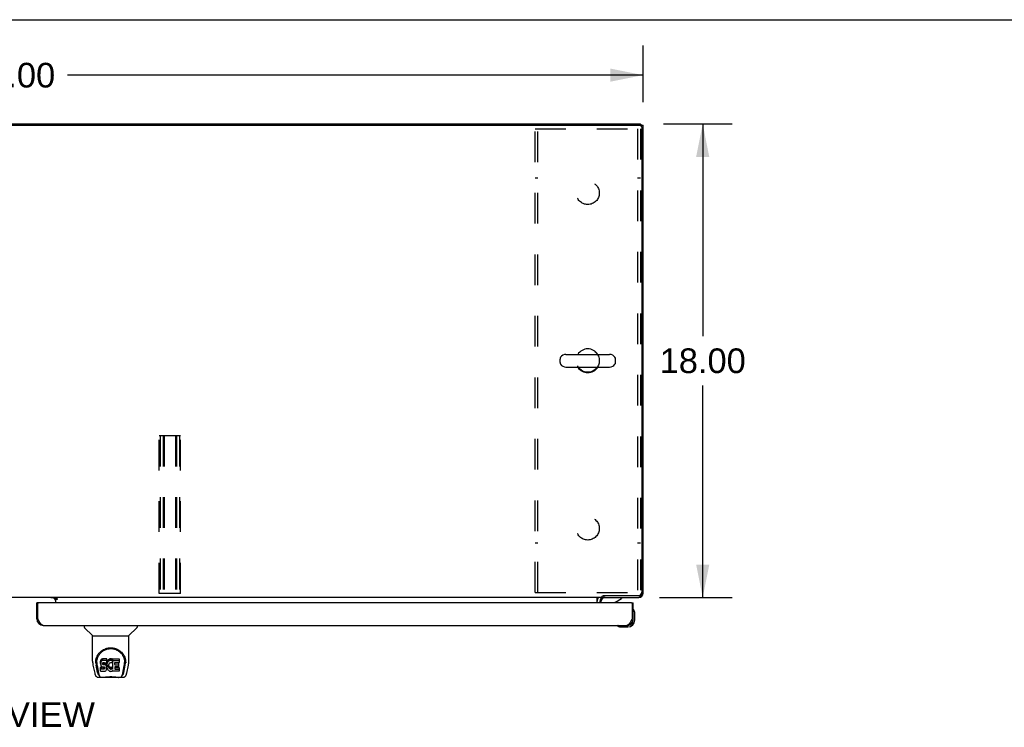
# Model space of a CAD drawing. Header units: inches. Extents: x 0 to 212, y 0 to 138.
# Tile 14 of 20: x 68 to 106, y 111 to 138. Entities that reach past the tile are written whole.
import ezdxf

# ---------------------------------------------------------------- set-up
doc = ezdxf.new("R2010")
doc.units = ezdxf.units.IN
doc.header["$LTSCALE"] = 11.6875
doc.header["$MEASUREMENT"] = 0
doc.linetypes.add('HIDDEN', pattern=[0.2, 0.1, -0.1])
doc.layers.get('0').update_dxf_attribs({"linetype": 'CONTINUOUS'})
for name, color, linetype in [('02___PRT_ALL_AXES', 7, 'CONTINUOUS'), ('DEFAULT_2', 8, 'HIDDEN'), ('DIMENSIONS', 7, 'CONTINUOUS')]:
    doc.layers.add(name, color=color, linetype=linetype)
doc.styles.get("Standard").update_dxf_attribs({"font": 'arial.ttf'})
doc.dimstyles.new('DIMSTYLE_1', dxfattribs={"dimtxt": 0.9375, "dimasz": 1.25, "dimexe": 0.09, "dimexo": 0.07, "dimgap": 0.0375, "dimtad": 0, "dimtih": 1, "dimtoh": 1, "dimzin": 4, "dimdsep": 46, "dimtxsty": 'Standard', "dimblk": '_FILLED', "dimblk1": '_FILLED', "dimblk2": '_FILLED', "dimcen": 0.09, "dimazin": 1, "dimtfac": 1, "dimtdec": 3, "dimtofl": 0, "dimtmove": 0, "dimatfit": 3, "dimldrblk": '_FILLED', "dimfxl": 0, "dimtolj": 1, "dimtzin": 4, "dimarcsym": 0})

# ---------------------------------------------------------------- blocks, each defined once
blk = doc.blocks.new('_FILLED')
at = {"color": 0, "linetype": 'ByBlock'}
blk.add_solid([(0, 0), (-1, 0.2), (-1, -0.2)], dxfattribs=at)
blk = doc.blocks.new('*D14')
at = {"layer": 'DIMENSIONS', "color": 2, "linetype": 'Continuous'}
for p, q in [((43.798, 134.361), (43.798, 136.518)), ((91.798, 134.361), (91.798, 136.518)), ((43.798, 135.393), (65.691, 135.393)), ((91.798, 135.393), (69.904, 135.393))]:
    blk.add_line(p, q, dxfattribs=at)
at = {"layer": 'DIMENSIONS', "color": 2, "linetype": 'Continuous', "xscale": 1.25, "yscale": 1.25, "zscale": 1.25, "rotation": 180}
blk.add_blockref('_FILLED', (43.798, 135.393), dxfattribs=at)
at = {"layer": 'DIMENSIONS', "color": 2, "linetype": 'Continuous', "xscale": 1.25, "yscale": 1.25, "zscale": 1.25}
blk.add_blockref('_FILLED', (91.798, 135.393), dxfattribs=at)
at = {"layer": 'DIMENSIONS', "color": 2, "linetype": 'Continuous', "insert": (67.798, 135.861), "char_height": 0.9375, "width": 3.27602, "attachment_point": 2, "line_spacing_factor": 0.9}
blk.add_mtext('48.00', dxfattribs=at)
blk = doc.blocks.new('*D15')
at = {"layer": 'DIMENSIONS', "color": 2, "linetype": 'Continuous'}
for p, q in [((92.569, 133.538), (95.19, 133.538)), ((94.065, 133.538), (94.065, 125.475)), ((94.065, 115.538), (94.065, 123.6)), ((92.426, 115.538), (95.19, 115.538))]:
    blk.add_line(p, q, dxfattribs=at)
at = {"layer": 'DIMENSIONS', "color": 2, "linetype": 'Continuous', "xscale": 1.25, "yscale": 1.25, "zscale": 1.25}
for p, rotation in [((94.065, 133.538), 90), ((94.065, 115.538), 270)]:
    blk.add_blockref('_FILLED', p, dxfattribs=dict(at, rotation=rotation))
at = {"layer": 'DIMENSIONS', "color": 2, "linetype": 'Continuous', "insert": (94.065, 125.007), "char_height": 0.9375, "width": 3.27602, "attachment_point": 2, "line_spacing_factor": 0.9}
blk.add_mtext('18.00', dxfattribs=at)

msp = doc.modelspace()

# ---------------------------------------------------------------- linework, layer by layer
at = {"color": 7, "linetype": 'Continuous'}
for p, q in [((0, 137.5), (212.5, 137.5)), ((43.912, 133.486), (91.683, 133.486)), ((91.694, 133.485), (91.694, 133.538)), ((91.694, 133.486), (91.798, 133.486)), ((91.749, 133.489), (91.745, 133.486)), ((91.746, 133.423), (91.746, 115.74)), ((88.862, 124.779), (90.525, 124.779)), ((88.64, 124.474), (88.64, 124.602)), ((90.748, 124.474), (90.748, 124.602)), ((88.862, 124.296), (90.525, 124.296)), ((90.245, 115.538), (45.35, 115.538)), ((69.372, 115.527), (69.436, 115.463)), ((69.444, 115.538), (69.444, 115.508)), ((69.444, 115.508), (69.512, 115.508)), ((69.444, 115.503), (69.444, 115.334)), ((69.512, 115.458), (69.444, 115.458)), ((69.512, 115.508), (69.512, 115.458)), ((90.048, 115.334), (90.048, 115.509)), ((90.194, 115.334), (90.194, 115.381)), ((90.245, 115.538), (90.245, 115.589)), ((90.291, 115.615), (91.621, 115.615)), ((90.298, 115.615), (90.298, 115.538)), ((90.742, 115.361), (90.981, 115.499)), ((90.981, 115.538), (90.981, 115.499)), ((91.631, 115.538), (91.631, 115.551)), ((91.749, 115.587), (91.725, 115.61)), ((91.784, 115.704), (91.798, 115.704)), ((68.797, 115.334), (68.735, 115.334)), ((91.361, 115.334), (91.423, 115.334)), ((91.437, 115.072), (91.436, 115.073)), ((91.438, 115.068), (91.437, 115.072)), ((91.483, 114.939), (91.48, 114.977)), ((68.735, 114.726), (68.777, 114.726)), ((91.423, 114.726), (91.381, 114.726)), ((91.423, 114.683), (91.423, 114.726)), ((91.483, 114.683), (91.483, 114.939)), ((70.544, 114.48), (70.544, 114.418)), ((70.853, 114.092), (70.555, 114.39)), ((72.242, 114.092), (72.54, 114.39)), ((72.551, 114.48), (72.551, 114.418)), ((90.828, 114.467), (90.828, 114.467)), ((90.925, 114.423), (90.963, 114.42)), ((90.963, 114.42), (91.22, 114.42)), ((91.176, 114.48), (91.22, 114.48)), ((70.859, 114.086), (72.236, 114.086)), ((70.859, 113.114), (70.859, 114.086)), ((72.236, 113.115), (72.236, 114.086)), ((70.984, 113.145), (70.983, 113.082)), ((71.163, 113.118), (71.161, 113.094)), ((71.168, 113.141), (71.163, 113.118)), ((71.163, 113.051), (71.163, 113.118)), ((71.178, 113.164), (71.168, 113.141)), ((71.168, 113.074), (71.168, 113.141)), ((71.191, 113.183), (71.178, 113.164)), ((71.178, 113.097), (71.178, 113.164)), ((71.191, 113.117), (71.178, 113.097)), ((71.2, 113.191), (71.191, 113.183)), ((71.191, 113.117), (71.191, 113.183)), ((71.2, 113.125), (71.191, 113.117)), ((71.209, 113.198), (71.2, 113.191)), ((71.2, 113.125), (71.2, 113.191)), ((71.209, 113.131), (71.2, 113.125)), ((71.231, 113.208), (71.209, 113.198)), ((71.209, 113.131), (71.209, 113.198)), ((71.231, 113.141), (71.209, 113.131)), ((71.254, 113.215), (71.231, 113.208)), ((71.231, 113.141), (71.231, 113.208)), ((71.254, 113.148), (71.231, 113.141)), ((71.394, 113.215), (71.254, 113.215)), ((71.254, 113.148), (71.254, 113.215)), ((71.394, 113.148), (71.254, 113.148)), ((71.396, 113.172), (71.394, 113.215)), ((71.394, 113.148), (71.394, 113.215)), ((71.396, 113.105), (71.394, 113.148)), ((71.395, 113.082), (71.396, 113.105)), ((71.396, 113.105), (71.396, 113.172)), ((71.417, 113.115), (71.408, 113.094)), ((71.428, 113.134), (71.417, 113.115)), ((71.417, 113.048), (71.417, 113.115)), ((71.441, 113.153), (71.428, 113.134)), ((71.428, 113.068), (71.428, 113.134)), ((71.455, 113.169), (71.441, 113.153)), ((71.441, 113.086), (71.441, 113.153)), ((71.455, 113.103), (71.441, 113.086)), ((71.472, 113.185), (71.455, 113.169)), ((71.455, 113.103), (71.455, 113.169)), ((71.472, 113.118), (71.455, 113.103)), ((71.49, 113.198), (71.472, 113.185)), ((71.472, 113.118), (71.472, 113.185)), ((71.49, 113.131), (71.472, 113.118)), ((71.51, 113.206), (71.49, 113.198)), ((71.49, 113.131), (71.49, 113.198)), ((71.51, 113.14), (71.49, 113.131)), ((71.532, 113.211), (71.51, 113.206)), ((71.51, 113.14), (71.51, 113.206)), ((71.532, 113.145), (71.51, 113.14)), ((71.554, 113.214), (71.532, 113.211)), ((71.532, 113.145), (71.532, 113.211)), ((71.554, 113.147), (71.532, 113.145)), ((71.554, 113.214), (71.577, 113.213)), ((71.554, 113.147), (71.554, 113.214)), ((71.577, 113.146), (71.554, 113.147)), ((71.588, 113.211), (71.577, 113.213)), ((71.577, 113.146), (71.577, 113.213)), ((71.588, 113.145), (71.577, 113.146)), ((71.598, 113.208), (71.588, 113.211)), ((71.588, 113.145), (71.588, 113.211)), ((71.598, 113.141), (71.588, 113.145)), ((71.618, 113.124), (71.592, 113.056)), ((71.617, 113.196), (71.598, 113.208)), ((71.598, 113.141), (71.598, 113.208)), ((71.617, 113.129), (71.598, 113.141)), ((71.617, 113.196), (71.617, 113.129)), ((71.619, 113.192), (71.619, 113.126)), ((71.627, 113.213), (71.864, 113.213)), ((71.627, 112.821), (71.627, 113.213)), ((71.627, 113.146), (71.864, 113.146)), ((71.869, 113.208), (71.869, 113.067)), ((72.111, 113.145), (72.112, 113.082)), ((70.874, 112.971), (70.939, 112.666)), ((71.046, 112.694), (70.993, 112.964)), ((71.021, 113.073), (71.021, 113.049)), ((71.03, 112.951), (71.087, 112.659)), ((71.161, 113.027), (71.161, 113.094)), ((71.163, 113.051), (71.161, 113.027)), ((71.161, 113.027), (71.162, 113.003)), ((71.162, 113.003), (71.166, 112.98)), ((71.168, 113.074), (71.163, 113.051)), ((71.164, 112.742), (71.164, 112.883)), ((71.166, 112.98), (71.174, 112.958)), ((71.178, 113.097), (71.168, 113.074)), ((71.228, 112.888), (71.168, 112.888)), ((71.168, 112.821), (71.168, 112.888)), ((71.228, 112.821), (71.168, 112.821)), ((71.169, 112.737), (71.313, 112.737)), ((71.174, 112.958), (71.187, 112.938)), ((71.187, 112.938), (71.204, 112.92)), ((71.204, 112.92), (71.223, 112.907)), ((71.223, 112.907), (71.235, 112.903)), ((71.289, 112.889), (71.228, 112.888)), ((71.228, 112.821), (71.228, 112.888)), ((71.289, 112.822), (71.228, 112.821)), ((71.232, 113.016), (71.233, 113.031)), ((71.233, 113.008), (71.232, 113.016)), ((71.233, 113.031), (71.235, 113.046)), ((71.233, 113.008), (71.233, 113.031)), ((71.235, 113.001), (71.233, 113.008)), ((71.235, 113.046), (71.238, 113.052)), ((71.235, 113.001), (71.235, 113.046)), ((71.24, 112.995), (71.235, 113.001)), ((71.235, 112.903), (71.246, 112.901)), ((71.238, 113.052), (71.244, 113.057)), ((71.24, 112.995), (71.24, 113.054)), ((71.246, 112.991), (71.24, 112.995)), ((71.244, 113.057), (71.258, 113.062)), ((71.246, 113.057), (71.246, 113.058)), ((71.261, 113.053), (71.246, 113.057)), ((71.246, 112.991), (71.246, 113.057)), ((71.261, 112.987), (71.246, 112.991)), ((71.246, 112.901), (71.294, 112.9)), ((71.258, 113.062), (71.273, 113.063)), ((71.285, 113.054), (71.261, 113.053)), ((71.261, 112.987), (71.261, 113.053)), ((71.285, 112.987), (71.261, 112.987)), ((71.273, 113.063), (71.386, 113.063)), ((71.308, 113.053), (71.285, 113.054)), ((71.285, 112.987), (71.285, 113.054)), ((71.308, 112.986), (71.285, 112.987)), ((71.304, 112.89), (71.289, 112.889)), ((71.289, 112.822), (71.289, 112.889)), ((71.304, 112.823), (71.289, 112.822)), ((71.294, 112.9), (71.301, 112.9)), ((71.301, 112.9), (71.308, 112.897)), ((71.31, 112.893), (71.304, 112.89)), ((71.304, 112.823), (71.304, 112.89)), ((71.31, 112.826), (71.304, 112.823)), ((71.332, 113.048), (71.308, 113.053)), ((71.308, 112.986), (71.308, 113.053)), ((71.332, 112.981), (71.308, 112.986)), ((71.308, 112.897), (71.314, 112.893)), ((71.312, 112.895), (71.31, 112.893)), ((71.31, 112.826), (71.31, 112.893)), ((71.316, 112.832), (71.31, 112.826)), ((71.313, 112.737), (71.325, 112.738)), ((71.314, 112.893), (71.319, 112.887)), ((71.316, 112.832), (71.316, 112.891)), ((71.325, 112.844), (71.316, 112.832)), ((71.319, 112.887), (71.326, 112.873)), ((71.325, 112.844), (71.325, 112.875)), ((71.327, 112.851), (71.325, 112.844)), ((71.325, 112.738), (71.336, 112.742)), ((71.326, 112.873), (71.328, 112.858)), ((71.327, 112.851), (71.327, 112.863)), ((71.328, 112.858), (71.327, 112.851)), ((71.343, 113.043), (71.332, 113.048)), ((71.332, 112.981), (71.332, 113.048)), ((71.343, 112.976), (71.332, 112.981)), ((71.336, 112.742), (71.356, 112.756)), ((71.353, 113.036), (71.343, 113.043)), ((71.343, 112.976), (71.343, 113.043)), ((71.353, 112.969), (71.343, 112.976)), ((71.37, 113.019), (71.353, 113.036)), ((71.353, 112.969), (71.353, 113.036)), ((71.37, 112.952), (71.353, 112.969)), ((71.356, 112.756), (71.373, 112.773)), ((71.383, 112.999), (71.37, 113.019)), ((71.37, 112.952), (71.37, 113.019)), ((71.383, 112.932), (71.37, 112.952)), ((71.373, 112.773), (71.379, 112.783)), ((71.379, 112.783), (71.385, 112.794)), ((71.393, 112.977), (71.383, 112.999)), ((71.383, 112.932), (71.383, 112.999)), ((71.393, 112.91), (71.383, 112.932)), ((71.385, 112.794), (71.393, 112.816)), ((71.386, 113.063), (71.392, 113.063)), ((71.392, 113.063), (71.394, 113.069)), ((71.394, 112.973), (71.393, 112.977)), ((71.393, 112.91), (71.393, 112.977)), ((71.399, 112.887), (71.393, 112.91)), ((71.393, 112.816), (71.4, 112.839)), ((71.394, 113.069), (71.395, 113.082)), ((71.398, 113.051), (71.394, 113.007)), ((71.394, 112.94), (71.394, 113.007)), ((71.398, 112.984), (71.394, 112.94)), ((71.394, 112.94), (71.394, 112.918)), ((71.394, 112.918), (71.398, 112.895)), ((71.402, 113.073), (71.398, 113.051)), ((71.398, 112.984), (71.398, 113.051)), ((71.402, 113.006), (71.398, 112.984)), ((71.398, 112.895), (71.402, 112.874)), ((71.401, 112.863), (71.399, 112.887)), ((71.4, 112.839), (71.401, 112.863)), ((71.401, 112.863), (71.401, 112.878)), ((71.408, 113.094), (71.402, 113.073)), ((71.402, 113.006), (71.402, 113.073)), ((71.408, 113.028), (71.402, 113.006)), ((71.402, 112.874), (71.409, 112.853)), ((71.408, 113.028), (71.408, 113.094)), ((71.417, 113.048), (71.408, 113.028)), ((71.409, 112.853), (71.431, 112.813)), ((71.428, 113.068), (71.417, 113.048)), ((71.441, 113.086), (71.428, 113.068)), ((71.431, 112.813), (71.443, 112.795)), ((71.443, 112.795), (71.458, 112.778)), ((71.458, 112.778), (71.474, 112.763)), ((71.464, 112.955), (71.463, 112.929)), ((71.463, 112.929), (71.464, 112.915)), ((71.467, 112.982), (71.464, 112.955)), ((71.464, 112.915), (71.464, 112.955)), ((71.464, 112.915), (71.467, 112.903)), ((71.466, 112.975), (71.467, 112.969)), ((71.471, 112.995), (71.467, 112.982)), ((71.467, 112.969), (71.478, 112.944)), ((71.467, 112.903), (71.467, 112.969)), ((71.467, 112.903), (71.478, 112.878)), ((71.477, 113.007), (71.471, 112.995)), ((71.474, 112.763), (71.492, 112.749)), ((71.491, 113.03), (71.477, 113.007)), ((71.478, 112.944), (71.491, 112.921)), ((71.478, 112.878), (71.478, 112.944)), ((71.478, 112.878), (71.491, 112.855)), ((71.499, 113.04), (71.491, 113.03)), ((71.491, 112.921), (71.5, 112.911)), ((71.491, 112.855), (71.491, 112.921)), ((71.491, 112.855), (71.5, 112.845)), ((71.492, 112.749), (71.502, 112.744)), ((71.51, 113.048), (71.499, 113.04)), ((71.5, 112.911), (71.51, 112.902)), ((71.5, 112.845), (71.5, 112.911)), ((71.5, 112.845), (71.51, 112.836)), ((71.502, 112.744), (71.512, 112.741)), ((71.535, 113.058), (71.51, 113.048)), ((71.51, 112.902), (71.521, 112.895)), ((71.51, 112.836), (71.51, 112.902)), ((71.51, 112.836), (71.521, 112.828)), ((71.512, 112.741), (71.534, 112.735)), ((71.521, 112.895), (71.533, 112.89)), ((71.521, 112.828), (71.521, 112.895)), ((71.521, 112.828), (71.533, 112.823)), ((71.533, 112.89), (71.546, 112.888)), ((71.533, 112.823), (71.533, 112.89)), ((71.533, 112.823), (71.546, 112.821)), ((71.534, 112.735), (71.556, 112.733)), ((71.547, 113.062), (71.535, 113.058)), ((71.546, 112.888), (71.56, 112.887)), ((71.546, 112.821), (71.546, 112.888)), ((71.546, 112.821), (71.56, 112.821)), ((71.561, 113.061), (71.547, 113.062)), ((71.556, 112.733), (71.578, 112.736)), ((71.56, 112.887), (71.573, 112.889)), ((71.56, 112.821), (71.56, 112.887)), ((71.56, 112.821), (71.573, 112.823)), ((71.574, 113.058), (71.561, 113.061)), ((71.573, 112.889), (71.586, 112.893)), ((71.573, 112.823), (71.573, 112.889)), ((71.573, 112.823), (71.586, 112.827)), ((71.586, 113.053), (71.574, 113.058)), ((71.578, 112.736), (71.599, 112.742)), ((71.586, 112.893), (71.598, 112.899)), ((71.586, 112.827), (71.586, 112.893)), ((71.586, 112.827), (71.598, 112.832)), ((71.598, 112.899), (71.609, 112.906)), ((71.598, 112.832), (71.598, 112.899)), ((71.598, 112.832), (71.609, 112.84)), ((71.599, 112.742), (71.618, 112.754)), ((71.609, 112.906), (71.609, 112.84)), ((71.615, 112.905), (71.627, 112.888)), ((71.615, 112.838), (71.627, 112.821)), ((71.618, 112.754), (71.619, 112.754)), ((71.629, 112.754), (71.619, 112.754)), ((71.629, 112.741), (71.629, 112.754)), ((71.865, 112.737), (71.634, 112.737)), ((71.697, 113.058), (71.697, 112.991)), ((71.699, 112.9), (71.699, 112.822)), ((71.864, 113.063), (71.702, 113.063)), ((71.702, 113.053), (71.833, 113.053)), ((71.702, 112.986), (71.833, 112.986)), ((71.833, 112.904), (71.703, 112.904)), ((71.703, 112.885), (71.865, 112.885)), ((71.703, 112.818), (71.865, 112.818)), ((71.838, 113.049), (71.838, 112.909)), ((71.869, 112.88), (71.869, 112.741)), ((72.008, 112.659), (72.065, 112.948)), ((72.049, 112.694), (72.102, 112.964)), ((72.065, 112.948), (72.065, 112.952)), ((72.118, 113.072), (72.118, 113.072)), ((72.118, 113.059), (72.118, 113.06)), ((72.156, 112.666), (72.221, 112.971)), ((71.063, 112.511), (71.264, 112.511)), ((71.105, 112.59), (71.097, 112.59)), ((71.103, 112.594), (71.107, 112.585)), ((71.107, 112.584), (71.107, 112.585)), ((71.149, 112.511), (71.143, 112.511)), ((71.149, 112.511), (71.148, 112.511)), ((71.841, 112.5), (71.254, 112.5)), ((71.831, 112.511), (72.032, 112.511)), ((71.947, 112.511), (71.946, 112.511)), ((71.988, 112.585), (71.992, 112.594)), ((71.988, 112.584), (71.988, 112.585)), ((71.998, 112.59), (71.99, 112.59))]:
    msp.add_line(p, q, dxfattribs=at)
at = {"color": 3, "linetype": 'Continuous'}
for p, q in [((43.902, 133.538), (91.694, 133.538)), ((91.798, 115.704), (91.798, 133.486)), ((69.444, 115.527), (69.272, 115.527)), ((69.512, 115.503), (69.444, 115.503)), ((90.152, 115.395), (90.152, 115.334)), ((90.294, 115.538), (91.631, 115.538)), ((68.735, 114.726), (68.735, 115.334)), ((68.777, 114.726), (68.777, 115.314)), ((91.361, 115.334), (68.797, 115.334)), ((91.381, 115.314), (91.381, 114.726)), ((91.423, 114.726), (91.423, 115.334)), ((68.783, 114.714), (68.777, 114.726)), ((68.793, 114.696), (68.783, 114.714)), ((68.799, 114.684), (68.793, 114.696)), ((68.806, 114.672), (68.799, 114.684)), ((68.812, 114.661), (68.806, 114.672)), ((68.819, 114.649), (68.812, 114.661)), ((91.355, 114.678), (91.349, 114.667)), ((91.361, 114.69), (91.355, 114.678)), ((91.368, 114.702), (91.361, 114.69)), ((91.381, 114.726), (91.368, 114.702)), ((68.982, 114.48), (91.176, 114.48))]:
    msp.add_line(p, q, dxfattribs=at)
at = {"color": 7, "linetype": 'Continuous'}
for points in [[(90.048, 115.509), (90.049, 115.509), (90.05, 115.509), (90.052, 115.509), (90.054, 115.509), (90.055, 115.51), (90.057, 115.511), (90.059, 115.512), (90.06, 115.513), (90.062, 115.515), (90.063, 115.516), (90.065, 115.518), (90.066, 115.52), (90.067, 115.522), (90.07, 115.526)], [(90.07, 115.526), (90.071, 115.528), (90.072, 115.53), (90.074, 115.531), (90.075, 115.533), (90.076, 115.534), (90.078, 115.536), (90.079, 115.536), (90.081, 115.537), (90.082, 115.538), (90.083, 115.538), (90.084, 115.538)], [(90.245, 115.589), (90.246, 115.59), (90.248, 115.592), (90.249, 115.593), (90.25, 115.595), (90.252, 115.596), (90.253, 115.597), (90.254, 115.598), (90.256, 115.599), (90.257, 115.6), (90.258, 115.601), (90.259, 115.601), (90.26, 115.602), (90.261, 115.602), (90.263, 115.603)], [(90.263, 115.603), (90.266, 115.604), (90.267, 115.604), (90.269, 115.605), (90.271, 115.605), (90.272, 115.606), (90.274, 115.607), (90.277, 115.608), (90.279, 115.609), (90.281, 115.61), (90.284, 115.611), (90.286, 115.612), (90.288, 115.614), (90.291, 115.615)], [(91.436, 115.073), (91.436, 115.075), (91.436, 115.075)], [(90.828, 114.467), (90.829, 114.466), (90.831, 114.466), (90.834, 114.465)], [(70.977, 113.072), (70.979, 113.115), (70.987, 113.167), (70.999, 113.216), (71.014, 113.262), (71.032, 113.305), (71.054, 113.346), (71.078, 113.384), (71.105, 113.42), (71.135, 113.454), (71.167, 113.485), (71.201, 113.513), (71.238, 113.539), (71.277, 113.562), (71.318, 113.582), (71.361, 113.599), (71.405, 113.612), (71.451, 113.622), (71.498, 113.628), (71.546, 113.63), (71.593, 113.628), (71.64, 113.623), (71.686, 113.613), (71.73, 113.6), (71.774, 113.583), (71.815, 113.564), (71.854, 113.541), (71.891, 113.516), (71.925, 113.487), (71.957, 113.457), (71.987, 113.423), (72.014, 113.388), (72.039, 113.35), (72.061, 113.309), (72.08, 113.266), (72.095, 113.22), (72.107, 113.172), (72.115, 113.12), (72.118, 113.072)], [(71.021, 113.073), (71.021, 113.093), (71.022, 113.117), (71.025, 113.141), (71.029, 113.165), (71.033, 113.188), (71.039, 113.211), (71.046, 113.234), (71.054, 113.256), (71.062, 113.278), (71.072, 113.299), (71.082, 113.319), (71.093, 113.339), (71.104, 113.358), (71.117, 113.376), (71.129, 113.393), (71.142, 113.41), (71.156, 113.425), (71.17, 113.44), (71.184, 113.454), (71.199, 113.468), (71.214, 113.481), (71.229, 113.493), (71.245, 113.504), (71.26, 113.514), (71.276, 113.524), (71.292, 113.533), (71.308, 113.542)], [(71.308, 113.542), (71.324, 113.55), (71.34, 113.557), (71.356, 113.563), (71.371, 113.569), (71.387, 113.575), (71.403, 113.579), (71.419, 113.584), (71.435, 113.587), (71.451, 113.591), (71.467, 113.593), (71.483, 113.595), (71.499, 113.597), (71.515, 113.598), (71.531, 113.599), (71.547, 113.599), (71.563, 113.599), (71.579, 113.599), (71.595, 113.597), (71.611, 113.596), (71.627, 113.593), (71.642, 113.591), (71.658, 113.588), (71.674, 113.584), (71.69, 113.58), (71.706, 113.575), (71.722, 113.57), (71.738, 113.564), (71.754, 113.557), (71.77, 113.55)], [(71.77, 113.55), (71.786, 113.542), (71.802, 113.534), (71.818, 113.525), (71.834, 113.515), (71.849, 113.504), (71.865, 113.493), (71.88, 113.481), (71.895, 113.469), (71.91, 113.455), (71.924, 113.441), (71.938, 113.426), (71.952, 113.41), (71.965, 113.393), (71.978, 113.376), (71.99, 113.358), (72.002, 113.339), (72.013, 113.319), (72.023, 113.299), (72.033, 113.278), (72.041, 113.257), (72.049, 113.234), (72.056, 113.212), (72.061, 113.189), (72.066, 113.165), (72.07, 113.141), (72.073, 113.117), (72.074, 113.093), (72.074, 113.073)], [(70.859, 113.114), (70.859, 113.088), (70.862, 113.045), (70.868, 113.003), (70.874, 112.971)], [(72.221, 112.971), (72.227, 113.002), (72.233, 113.045), (72.236, 113.087), (72.236, 113.115)], [(70.977, 113.059), (70.977, 113.064), (70.977, 113.072)], [(71.021, 113.049), (71.021, 113.033), (71.022, 113.005), (71.026, 112.977), (71.03, 112.951)], [(71.168, 112.888), (71.168, 112.888), (71.168, 112.888), (71.167, 112.888), (71.167, 112.887), (71.166, 112.887), (71.166, 112.887), (71.165, 112.887), (71.165, 112.886), (71.165, 112.886), (71.164, 112.885), (71.164, 112.885), (71.164, 112.884), (71.164, 112.884), (71.164, 112.883)], [(71.168, 112.821), (71.168, 112.821), (71.168, 112.821), (71.167, 112.821), (71.167, 112.821), (71.166, 112.82), (71.166, 112.82), (71.165, 112.82), (71.165, 112.819), (71.165, 112.819), (71.164, 112.819), (71.164, 112.818), (71.164, 112.818), (71.164, 112.817), (71.164, 112.816)], [(72.065, 112.952), (72.066, 112.955), (72.067, 112.958), (72.067, 112.961), (72.068, 112.964), (72.068, 112.968), (72.069, 112.971), (72.069, 112.974), (72.07, 112.978), (72.07, 112.981), (72.07, 112.985), (72.071, 112.989), (72.071, 112.993), (72.072, 112.996), (72.072, 113.001), (72.073, 113.005), (72.073, 113.009), (72.073, 113.013), (72.074, 113.018), (72.074, 113.022), (72.074, 113.027), (72.074, 113.032), (72.074, 113.037), (72.074, 113.042), (72.074, 113.047), (72.074, 113.073)], [(72.118, 113.072), (72.118, 113.065), (72.118, 113.06)], [(70.939, 112.666), (70.942, 112.651), (70.948, 112.63), (70.953, 112.612), (70.96, 112.595), (70.966, 112.58), (70.974, 112.567), (70.982, 112.555), (70.991, 112.544), (71.002, 112.533), (71.015, 112.525), (71.029, 112.518), (71.043, 112.514), (71.059, 112.512), (71.063, 112.511)], [(71.087, 112.659), (71.089, 112.647), (71.092, 112.633), (71.096, 112.62), (71.099, 112.607), (71.103, 112.594)], [(71.107, 112.584), (71.112, 112.572), (71.118, 112.559), (71.125, 112.548), (71.131, 112.539), (71.139, 112.531), (71.147, 112.524), (71.156, 112.518), (71.165, 112.514), (71.176, 112.512), (71.183, 112.511)], [(71.264, 112.511), (71.285, 112.512), (71.307, 112.514), (71.33, 112.516), (71.355, 112.518), (71.38, 112.521), (71.407, 112.524), (71.435, 112.527), (71.463, 112.529), (71.492, 112.531), (71.521, 112.532), (71.55, 112.532), (71.579, 112.532), (71.608, 112.531), (71.637, 112.529), (71.665, 112.526), (71.692, 112.524), (71.718, 112.521), (71.743, 112.518), (71.767, 112.516), (71.79, 112.513), (71.811, 112.512), (71.831, 112.511)], [(71.264, 112.511), (71.286, 112.512), (71.313, 112.514), (71.34, 112.516), (71.368, 112.519), (71.397, 112.522), (71.426, 112.525), (71.456, 112.527), (71.486, 112.529), (71.517, 112.53), (71.547, 112.53), (71.577, 112.53), (71.608, 112.529), (71.638, 112.527), (71.668, 112.525), (71.697, 112.522), (71.726, 112.519), (71.754, 112.516), (71.782, 112.514), (71.809, 112.512), (71.831, 112.511)], [(71.912, 112.511), (71.919, 112.512), (71.93, 112.514), (71.939, 112.518), (71.948, 112.524), (71.956, 112.531), (71.964, 112.539), (71.97, 112.548), (71.977, 112.559), (71.983, 112.571), (71.988, 112.584)], [(71.992, 112.594), (71.996, 112.607), (71.999, 112.62), (72.003, 112.633), (72.006, 112.647), (72.008, 112.659)], [(72.032, 112.511), (72.047, 112.513), (72.06, 112.516), (72.073, 112.521), (72.084, 112.527), (72.095, 112.535), (72.104, 112.544), (72.113, 112.554), (72.12, 112.565), (72.127, 112.576), (72.133, 112.589), (72.138, 112.603), (72.144, 112.618), (72.149, 112.635), (72.154, 112.654), (72.156, 112.666)]]:
    msp.add_lwpolyline(points, dxfattribs=at)
at = {"color": 3, "linetype": 'Continuous'}
for points in [[(91.615, 115.547), (91.616, 115.546), (91.623, 115.54), (91.631, 115.538)], [(91.798, 115.704), (91.795, 115.712), (91.789, 115.72), (91.789, 115.72)], [(68.982, 114.48), (68.978, 114.48), (68.975, 114.48), (68.972, 114.481), (68.969, 114.481), (68.966, 114.482), (68.962, 114.483), (68.959, 114.484), (68.956, 114.485), (68.953, 114.486), (68.95, 114.487), (68.946, 114.489), (68.943, 114.491), (68.94, 114.492), (68.937, 114.494), (68.934, 114.496), (68.93, 114.499), (68.927, 114.501), (68.924, 114.504), (68.921, 114.506), (68.918, 114.509), (68.914, 114.512), (68.911, 114.515), (68.908, 114.518), (68.905, 114.521), (68.902, 114.525), (68.898, 114.528), (68.895, 114.532), (68.892, 114.536), (68.889, 114.54), (68.886, 114.544), (68.882, 114.548), (68.879, 114.552), (68.876, 114.556), (68.873, 114.561), (68.87, 114.565), (68.866, 114.57), (68.863, 114.575), (68.86, 114.58), (68.857, 114.585), (68.854, 114.59), (68.851, 114.595), (68.847, 114.6), (68.844, 114.605), (68.841, 114.61), (68.838, 114.616), (68.835, 114.621), (68.831, 114.627), (68.828, 114.632), (68.825, 114.638), (68.822, 114.643), (68.819, 114.649)], [(91.349, 114.667), (91.342, 114.655), (91.339, 114.649), (91.336, 114.643), (91.333, 114.638), (91.329, 114.632), (91.326, 114.627), (91.323, 114.621), (91.32, 114.616), (91.317, 114.61), (91.313, 114.605), (91.31, 114.6), (91.307, 114.595), (91.304, 114.59), (91.301, 114.585), (91.297, 114.58), (91.294, 114.575), (91.291, 114.57), (91.288, 114.565), (91.285, 114.561), (91.281, 114.556), (91.278, 114.552), (91.275, 114.548), (91.272, 114.544), (91.269, 114.54), (91.265, 114.536), (91.262, 114.532), (91.259, 114.528), (91.256, 114.525), (91.253, 114.521), (91.25, 114.518), (91.246, 114.515), (91.243, 114.512), (91.24, 114.509), (91.237, 114.506), (91.234, 114.504), (91.23, 114.501), (91.227, 114.499), (91.224, 114.496), (91.221, 114.494), (91.218, 114.492), (91.214, 114.491), (91.211, 114.489), (91.208, 114.487), (91.205, 114.486), (91.202, 114.485), (91.198, 114.484), (91.195, 114.483), (91.192, 114.482), (91.189, 114.481), (91.186, 114.481), (91.182, 114.48), (91.179, 114.48), (91.176, 114.48)]]:
    msp.add_lwpolyline(points, dxfattribs=at)
at = {"color": 7, "linetype": 'Continuous'}
for centre, radius, start, end in [((91.683, 133.423), 0.0625, 0, 90), ((88.862, 124.538), 0.241, 90, 146.8152), ((89.694, 124.538), 0.452, 32.2955, 147.7045), ((90.525, 124.538), 0.241, 33.1848, 90), ((88.765, 124.602), 0.125, 146.8152, 180), ((88.765, 124.474), 0.125, 180, 213.1848), ((88.862, 124.538), 0.241, 213.1848, 270), ((90.525, 124.538), 0.241, 270, 326.8152), ((90.623, 124.602), 0.125, 0, 33.1848), ((90.623, 124.474), 0.125, 326.8152, 360), ((89.694, 124.538), 0.452, 212.2979, 327.7021), ((91.621, 115.74), 0.125, 270, 360), ((90.294, 115.395), 0.246, 144.6728, 180), ((90.351, 115.381), 0.157, 90, 180), ((90.793, 115.274), 0.1, 120.092, 143.4532), ((91.438, 115.06), 0.015, 96.3796, 180), ((91.434, 115.06), 0.015, 30.8899, 83.6204), ((91.233, 114.939), 0.25, 0, 30.8899), ((91.22, 114.683), 0.263, 270, 360), ((91.22, 114.683), 0.203, 270, 360), ((70.583, 114.418), 0.0394, 180, 225), ((72.512, 114.418), 0.0394, 315, 360), ((90.843, 114.465), 0.015, 90, 173.6204), ((90.843, 114.468), 0.015, 186.3796, 239.1101), ((90.963, 114.67), 0.25, 239.1101, 270), ((70.867, 114.106), 0.0197, 225, 270), ((72.228, 114.106), 0.0197, 270, 315), ((71.254, 112.519), 0.0197, 203.607, 270), ((71.841, 112.519), 0.0197, 270, 336.393)]:
    msp.add_arc(centre, radius, start, end, dxfattribs=at)
at = {"color": 3, "linetype": 'Continuous'}
for centre, radius, start, end in [((91.631, 133.371), 0.167, 43.5009, 67.5), ((91.551, 115.784), 0.246, 270, 360), ((69.329, 115.423), 0.115, 0, 64.7498), ((90.294, 115.395), 0.142, 90, 180), ((91.631, 115.704), 0.167, 270, 360), ((68.797, 115.314), 0.02, 90, 180), ((91.361, 115.314), 0.02, 0, 90), ((68.982, 114.726), 0.246, 180, 270), ((91.176, 114.726), 0.246, 270, 360)]:
    msp.add_arc(centre, radius, start, end, dxfattribs=at)
at = {"color": 7, "linetype": 'Continuous'}
for centre, major_axis, ratio, start_param, end_param in [((71.548, 113.072), (0, 0.565), 0.999848, 1.129542, 1.76365), ((71.614, 113.192), (0.00448, 0), 1, 0.003891, 0.905353), ((71.614, 113.126), (0.00448, 0), 1, 0.003842, 0.905353), ((71.614, 113.126), (0, 0.00448), 1, -1.937287, -1.566955), ((71.864, 113.208), (0, 0.00448), 1, -1.570796, 0), ((71.864, 113.142), (0, 0.00448), 1, -1.570796, 0), ((71.548, 113.072), (0, 0.565), 0.999848, 4.519536, 5.157611), ((71.169, 112.742), (0, 0.00483), 1, 1.570796, 3.141593), ((71.588, 113.057), (0.00448, 0), 1, -1.986921, -0.366491), ((71.612, 112.903), (0.00448, 0), 1, 0.594971, 2.222579), ((71.612, 112.836), (0.00448, 0), 1, 1.570796, 2.222579), ((71.612, 112.836), (0, 0.00448), 1, -0.975826, 0), ((71.634, 112.741), (0, 0.00448), 1, 1.570796, 3.141593), ((71.702, 113.058), (0, 0.00448), 1, 0, 1.570796), ((71.702, 113.058), (0, 0.00448), 1, 1.570796, 3.141593), ((71.702, 112.991), (0, 0.00448), 1, 1.570796, 3.141593), ((71.703, 112.9), (0, 0.00448), 1, 0, 1.570796), ((71.703, 112.889), (0, 0.00448), 1, 1.570796, 3.141593), ((71.703, 112.822), (0, 0.00448), 1, 1.570796, 3.141593), ((71.833, 113.049), (0, 0.00448), 1, -1.570796, 0), ((71.833, 112.982), (0, 0.00448), 1, -1.570796, 0), ((71.833, 112.909), (0, 0.00448), 1, -3.141593, -1.570796), ((71.864, 113.067), (0, 0.00448), 1, -3.141593, -1.570796), ((71.865, 112.88), (0.00448, 0), 1, 0, 1.570796), ((71.865, 112.813), (0, 0.00448), 1, -1.570796, 0), ((71.865, 112.741), (0, 0.00448), 1, -3.141593, -1.570796), ((71.104, 112.945), (0.007, 0.354), 0.213027, -3.923008, -3.13761), ((71.991, 112.945), (-0.007, 0.354), 0.213027, -3.145575, -2.360177)]:
    msp.add_ellipse(centre, major_axis=major_axis, ratio=ratio, start_param=start_param, end_param=end_param, dxfattribs=at)
at = {"layer": '02___PRT_ALL_AXES', "color": 3, "linetype": 'Continuous'}
msp.add_line((69.272, 115.527), (69.272, 115.538), dxfattribs=at)
at = {"layer": '02___PRT_ALL_AXES', "color": 8, "linetype": 'HIDDEN'}
for centre in [(89.694, 130.913), (89.694, 124.538), (89.694, 118.163)]:
    msp.add_circle(centre, 0.438, dxfattribs=at)
at = {"layer": '02___PRT_ALL_AXES', "color": 7, "linetype": 'Continuous'}
for start, end in [(350.8498, 351.1102), (355.1015, 355.5324)]:
    msp.add_arc((91.22, 114.683), 0.263, start, end, dxfattribs=at)
at = {"layer": 'DEFAULT_2', "color": 8, "linetype": 'HIDDEN'}
for p, q in [((87.694, 133.35), (91.694, 133.35)), ((87.694, 115.725), (87.694, 133.35)), ((87.798, 115.725), (87.798, 133.35)), ((91.59, 133.35), (91.59, 115.725)), ((91.694, 133.35), (91.694, 115.725)), ((87.798, 131.475), (87.694, 131.475)), ((91.694, 131.475), (91.59, 131.475)), ((73.391, 121.692), (74.204, 121.692)), ((73.391, 115.692), (73.391, 121.692)), ((73.431, 121.692), (73.431, 115.692)), ((73.539, 121.692), (73.539, 115.692)), ((73.579, 121.692), (73.579, 115.692)), ((74.016, 121.692), (74.016, 115.692)), ((74.056, 121.692), (74.056, 115.692)), ((74.164, 121.692), (74.164, 115.692)), ((74.204, 115.692), (74.204, 121.692)), ((87.798, 117.6), (87.694, 117.6)), ((91.694, 117.6), (91.59, 117.6)), ((87.694, 115.725), (91.694, 115.725)), ((74.204, 115.692), (73.391, 115.692))]:
    msp.add_line(p, q, dxfattribs=at)

# ---------------------------------------------------------------- texts
at = {"layer": 'DIMENSIONS', "color": 2, "linetype": 'Continuous', "insert": (67.748, 111.561), "char_height": 0.9375, "width": 6.38824, "attachment_point": 2, "line_spacing_factor": 0.9}
msp.add_mtext('TOP VIEW', dxfattribs=at)

# ---------------------------------------------------------------- dimensions: what is measured, and where the dimension line sits
at = {"layer": 'DIMENSIONS', "color": 2, "linetype": 'Continuous'}
for base, p1, p2, angle, picture, middle in [((43.798, 135.393), (91.798, 136.588), (43.798, 136.588), 180, '*D14', (67.773, 135.387)), ((94.065, 115.538), (92.499, 133.538), (92.356, 115.538), 270, '*D15', (94.105, 124.533))]:
    dim = msp.add_linear_dim(base=base, p1=p1, p2=p2, angle=angle, dimstyle='DIMSTYLE_1', dxfattribs=at)
    dim.commit()
    dim.dimension.update_dxf_attribs({"geometry": picture, "text_midpoint": middle, "dimtype": 160})

doc.saveas('drawing.dxf')
